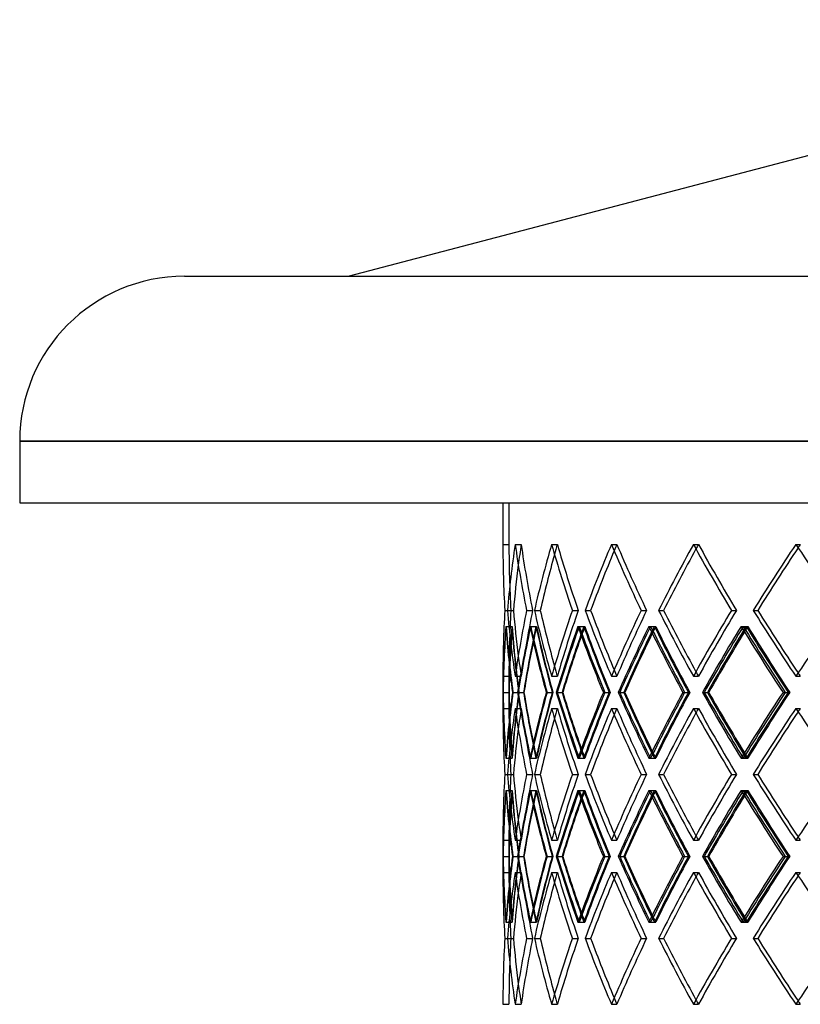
# Model space of a CAD drawing. Header units: millimetres. Extents: x -675 to 675, y -366 to 366.
# Tile 2 of 6: x -675 to -352, y -41 to 366. Entities that reach past the tile are written whole.
import ezdxf

# ---------------------------------------------------------------- set-up
doc = ezdxf.new("R2010")
doc.units = ezdxf.units.MM
doc.layers.add('HIDDEN', color=7, linetype='Continuous')
doc.layers.add('THICK', color=7, linetype='Continuous')

msp = doc.modelspace()

# ---------------------------------------------------------------- linework, layer by layer
at = {"layer": 'HIDDEN'}
for p, q in [((0, 191.62), (-675, 191.62)), ((-472.5, 166), (0, 166)), ((-472.5, 166), (-472.5, 148.86)), ((-475, 148.86), (-472.5, 148.86)), ((-469.94, 148.86), (-467.46, 148.86)), ((-469.94, 148.86), (-467.46, 148.86)), ((-454.86, 148.86), (-452.47, 148.86)), ((-454.86, 148.86), (-452.47, 148.86)), ((-430.09, 148.86), (-427.82, 148.86)), ((-430.09, 148.86), (-427.82, 148.86)), ((-396.15, 148.86), (-394.06, 148.86)), ((-396.15, 148.86), (-394.06, 148.86)), ((-353.77, 148.86), (-351.9, 148.86)), ((-353.77, 148.86), (-351.9, 148.86)), ((-474.21, 121.57), (-471.71, 121.57)), ((-474.21, 121.57), (-471.71, 121.57)), ((-473.14, 121.57), (-470.66, 121.57)), ((-465.19, 121.57), (-462.71, 121.57)), ((-465.19, 121.57), (-462.71, 121.57)), ((-461.97, 121.57), (-459.58, 121.57)), ((-446.24, 121.57), (-443.85, 121.57)), ((-446.24, 121.57), (-443.85, 121.57)), ((-440.96, 121.57), (-438.7, 121.57)), ((-417.79, 121.57), (-415.52, 121.57)), ((-417.79, 121.57), (-415.52, 121.57)), ((-410.56, 121.57), (-408.47, 121.57)), ((-380.43, 121.57), (-378.34, 121.57)), ((-380.43, 121.57), (-378.34, 121.57)), ((-371.4, 121.57), (-369.53, 121.57)), ((-473.79, 114.93), (-471.28, 114.93)), ((-473.68, 114.93), (-471.2, 114.93)), ((-463.8, 114.93), (-461.32, 114.93)), ((-463.47, 114.93), (-461.07, 114.93)), ((-443.92, 114.93), (-441.52, 114.93)), ((-443.39, 114.93), (-441.12, 114.93)), ((-414.59, 114.93), (-412.32, 114.93)), ((-413.86, 114.93), (-411.77, 114.93)), ((-376.41, 114.93), (-374.32, 114.93)), ((-375.51, 114.93), (-373.64, 114.93)), ((-475, 94.27), (-472.5, 94.27)), ((-472.5, 94.27), (-472.5, 81)), ((-469.94, 94.27), (-467.46, 94.27)), ((-469.94, 94.27), (-467.46, 94.27)), ((-454.86, 94.27), (-452.47, 94.27)), ((-454.86, 94.27), (-452.47, 94.27)), ((-430.09, 94.27), (-427.82, 94.27)), ((-430.09, 94.27), (-427.82, 94.27)), ((-396.15, 94.27), (-394.06, 94.27)), ((-396.15, 94.27), (-394.06, 94.27)), ((-353.77, 94.27), (-351.9, 94.27)), ((-353.77, 94.27), (-351.9, 94.27)), ((-474.93, 87.63), (-472.44, 87.63)), ((-471.04, 87.63), (-468.52, 87.63)), ((-470.86, 87.63), (-468.38, 87.63)), ((-468.71, 87.63), (-466.29, 87.63)), ((-457.1, 87.63), (-454.61, 87.63)), ((-456.73, 87.63), (-454.33, 87.63)), ((-452.49, 87.63), (-450.21, 87.63)), ((-433.42, 87.63), (-431.01, 87.63)), ((-432.86, 87.63), (-430.6, 87.63)), ((-426.63, 87.63), (-424.53, 87.63)), ((-400.51, 87.63), (-398.23, 87.63)), ((-399.77, 87.63), (-397.69, 87.63)), ((-391.68, 87.63), (-389.8, 87.63)), ((-359.06, 87.63), (-356.96, 87.63)), ((-358.16, 87.63), (-356.3, 87.63)), ((-475, 81), (-472.5, 81)), ((-469.94, 81), (-467.46, 81)), ((-469.94, 81), (-467.46, 81)), ((-454.86, 81), (-452.47, 81)), ((-454.86, 81), (-452.47, 81)), ((-430.09, 81), (-427.82, 81)), ((-430.09, 81), (-427.82, 81)), ((-396.15, 81), (-394.06, 81)), ((-396.15, 81), (-394.06, 81)), ((-353.77, 81), (-351.9, 81)), ((-353.77, 81), (-351.9, 81)), ((-473.79, 60.34), (-471.28, 60.34)), ((-473.68, 60.34), (-471.2, 60.34)), ((-463.8, 60.34), (-461.32, 60.34)), ((-463.47, 60.34), (-461.07, 60.34)), ((-443.92, 60.34), (-441.52, 60.34)), ((-443.39, 60.34), (-441.12, 60.34)), ((-414.59, 60.34), (-412.32, 60.34)), ((-413.86, 60.34), (-411.77, 60.34)), ((-376.41, 60.34), (-374.32, 60.34)), ((-375.51, 60.34), (-373.64, 60.34)), ((-474.21, 53.7), (-471.71, 53.7)), ((-474.21, 53.7), (-471.71, 53.7)), ((-473.14, 53.7), (-470.66, 53.7)), ((-465.19, 53.7), (-462.71, 53.7)), ((-465.19, 53.7), (-462.71, 53.7)), ((-461.97, 53.7), (-459.58, 53.7)), ((-446.24, 53.7), (-443.85, 53.7)), ((-446.24, 53.7), (-443.85, 53.7)), ((-440.96, 53.7), (-438.7, 53.7)), ((-417.79, 53.7), (-415.52, 53.7)), ((-417.79, 53.7), (-415.52, 53.7)), ((-410.56, 53.7), (-408.47, 53.7)), ((-380.43, 53.7), (-378.34, 53.7)), ((-380.43, 53.7), (-378.34, 53.7)), ((-371.4, 53.7), (-369.53, 53.7)), ((-473.79, 47.06), (-471.28, 47.06)), ((-473.68, 47.06), (-471.2, 47.06)), ((-463.8, 47.06), (-461.32, 47.06)), ((-463.47, 47.06), (-461.07, 47.06)), ((-443.92, 47.06), (-441.52, 47.06)), ((-443.39, 47.06), (-441.12, 47.06)), ((-414.59, 47.06), (-412.32, 47.06)), ((-413.86, 47.06), (-411.77, 47.06)), ((-376.41, 47.06), (-374.32, 47.06)), ((-375.51, 47.06), (-373.64, 47.06)), ((-475, 26.4), (-472.5, 26.4)), ((-472.5, 26.4), (-472.5, 13.13)), ((-469.94, 26.4), (-467.46, 26.4)), ((-469.94, 26.4), (-467.46, 26.4)), ((-454.86, 26.4), (-452.47, 26.4)), ((-454.86, 26.4), (-452.47, 26.4)), ((-430.09, 26.4), (-427.82, 26.4)), ((-430.09, 26.4), (-427.82, 26.4)), ((-396.15, 26.4), (-394.06, 26.4)), ((-396.15, 26.4), (-394.06, 26.4)), ((-353.77, 26.4), (-351.9, 26.4)), ((-353.77, 26.4), (-351.9, 26.4)), ((-474.93, 19.77), (-472.44, 19.77)), ((-471.04, 19.77), (-468.52, 19.77)), ((-470.86, 19.77), (-468.38, 19.77)), ((-468.71, 19.77), (-466.29, 19.77)), ((-457.1, 19.77), (-454.61, 19.77)), ((-456.73, 19.77), (-454.33, 19.77)), ((-452.49, 19.77), (-450.21, 19.77)), ((-433.42, 19.77), (-431.01, 19.77)), ((-432.86, 19.77), (-430.6, 19.77)), ((-426.63, 19.77), (-424.53, 19.77)), ((-400.51, 19.77), (-398.23, 19.77)), ((-399.77, 19.77), (-397.69, 19.77)), ((-391.68, 19.77), (-389.8, 19.77)), ((-359.06, 19.77), (-356.96, 19.77)), ((-358.16, 19.77), (-356.3, 19.77)), ((-475, 13.13), (-472.5, 13.13)), ((-469.94, 13.13), (-467.46, 13.13)), ((-469.94, 13.13), (-467.46, 13.13)), ((-454.86, 13.13), (-452.47, 13.13)), ((-454.86, 13.13), (-452.47, 13.13)), ((-430.09, 13.13), (-427.82, 13.13)), ((-430.09, 13.13), (-427.82, 13.13)), ((-396.15, 13.13), (-394.06, 13.13)), ((-396.15, 13.13), (-394.06, 13.13)), ((-353.77, 13.13), (-351.9, 13.13)), ((-353.77, 13.13), (-351.9, 13.13)), ((-473.79, -7.53), (-471.28, -7.53)), ((-473.68, -7.53), (-471.2, -7.53)), ((-463.8, -7.53), (-461.32, -7.53)), ((-463.47, -7.53), (-461.07, -7.53)), ((-443.92, -7.53), (-441.52, -7.53)), ((-443.39, -7.53), (-441.12, -7.53)), ((-414.59, -7.53), (-412.32, -7.53)), ((-413.86, -7.53), (-411.77, -7.53)), ((-376.41, -7.53), (-374.32, -7.53)), ((-375.51, -7.53), (-373.64, -7.53)), ((-474.21, -14.17), (-471.71, -14.17)), ((-474.21, -14.17), (-471.71, -14.17)), ((-473.14, -14.17), (-470.66, -14.17)), ((-465.19, -14.17), (-462.71, -14.17)), ((-465.19, -14.17), (-462.71, -14.17)), ((-461.97, -14.17), (-459.58, -14.17)), ((-446.24, -14.17), (-443.85, -14.17)), ((-446.24, -14.17), (-443.85, -14.17)), ((-440.96, -14.17), (-438.7, -14.17)), ((-417.79, -14.17), (-415.52, -14.17)), ((-417.79, -14.17), (-415.52, -14.17)), ((-410.56, -14.17), (-408.47, -14.17)), ((-380.43, -14.17), (-378.34, -14.17)), ((-380.43, -14.17), (-378.34, -14.17)), ((-371.4, -14.17), (-369.53, -14.17)), ((-475, -41.46), (-472.5, -41.46)), ((-469.94, -41.46), (-467.46, -41.46)), ((-469.94, -41.46), (-467.46, -41.46)), ((-454.86, -41.46), (-452.47, -41.46)), ((-454.86, -41.46), (-452.47, -41.46)), ((-430.09, -41.46), (-427.82, -41.46)), ((-430.09, -41.46), (-427.82, -41.46)), ((-396.15, -41.46), (-394.06, -41.46)), ((-396.15, -41.46), (-394.06, -41.46)), ((-353.77, -41.46), (-351.9, -41.46)), ((-353.77, -41.46), (-351.9, -41.46))]:
    msp.add_line(p, q, dxfattribs=at)
for centre, major_axis, ratio, start_param, end_param in [((0, 148.86), (-359.5, -359.5), 0.863602, -0.858458, -0.800957), ((0, 148.86), (0, -472.5), 1, -1.570796, -1.51299), ((0, 148.86), (0, 472.5), 1, 1.570796, 1.628602), ((0, 148.86), (357.6, 357.6), 0.863602, 2.283134, 2.301114), ((0, 148.86), (357.6, -357.6), 0.863602, -2.283134, -2.225328), ((0, 148.86), (-357.6, 357.6), 0.863602, 0.858458, 0.916265), ((0, 148.86), (-381.2, -381.2), 0.743422, -0.931519, -0.874017), ((0, 148.86), (379.19, 379.19), 0.743422, 2.210074, 2.218868), ((0, 148.86), (379.19, -379.19), 0.743422, -2.210074, -2.152268), ((0, 148.86), (-379.19, 379.19), 0.743422, 0.931519, 0.989325), ((0, 148.86), (-400.87, -400.87), 0.635645, -1.004579, -0.947077), ((0, 148.86), (398.76, 398.76), 0.635645, 2.137014, 2.142657), ((0, 148.86), (398.76, -398.76), 0.635645, -2.137014, -2.079207), ((0, 148.86), (-398.76, 398.76), 0.635645, 1.004579, 1.062385), ((0, 148.86), (-418.4, -418.4), 0.53745, -1.077639, -1.020138), ((0, 148.86), (416.2, 416.2), 0.53745, 2.063953, 2.067952), ((0, 148.86), (416.2, -416.2), 0.53745, -2.063953, -2.006147), ((0, 148.86), (-416.2, 416.2), 0.53745, 1.077639, 1.135446), ((0, 148.86), (-433.7, -433.7), 0.446689, -1.1507, -1.093198), ((0, 148.86), (431.42, 431.42), 0.446689, 1.990893, 1.993846), ((0, 94.27), (-359.5, 359.5), 0.863602, 0.800957, 0.858458), ((0, 94.27), (0, -472.5), 1, -1.628602, -1.570796), ((0, 94.27), (0, 472.5), 1, 1.51299, 1.570796), ((0, 94.27), (357.6, 357.6), 0.863602, 2.225328, 2.283134), ((0, 94.27), (-357.6, -357.6), 0.863602, -0.916265, -0.858458), ((0, 94.27), (-381.2, 381.2), 0.743422, 0.874017, 0.931519), ((0, 94.27), (379.19, 379.19), 0.743422, 2.152268, 2.210074), ((0, 94.27), (-379.19, -379.19), 0.743422, -0.989325, -0.931519), ((0, 94.27), (-400.87, 400.87), 0.635645, 0.947077, 1.004579), ((0, 94.27), (398.76, 398.76), 0.635645, 2.079207, 2.137014), ((0, 94.27), (-398.76, -398.76), 0.635645, -1.062385, -1.004579), ((0, 94.27), (-418.4, 418.4), 0.53745, 1.020138, 1.077639), ((0, 94.27), (416.2, 416.2), 0.53745, 2.006147, 2.063953), ((0, 94.27), (-416.2, -416.2), 0.53745, -1.135446, -1.077639), ((0, 94.27), (-433.7, 433.7), 0.446689, 1.093198, 1.1507), ((0, 148.86), (-359.5, -359.5), 0.863602, -0.786959, -0.72919), ((0, 81), (-359.5, 359.5), 0.863602, 0.786959, 0.844489), ((0, 81), (0, 472.5), 1, 1.498918, 1.535907), ((0, 148.86), (-357.6, -357.6), 0.863602, -0.78658, -0.748931), ((0, 148.86), (0, -472.5), 1, -1.498918, -1.44084), ((0, 81), (-357.6, 357.6), 0.863602, 0.78658, 0.844415), ((0, 148.86), (-381.2, -381.2), 0.743422, -0.860019, -0.802251), ((0, 81), (-381.2, 381.2), 0.743422, 0.860019, 0.91755), ((0, 81), (357.6, 357.6), 0.863602, 2.211256, 2.223395), ((0, 148.86), (-379.19, -379.19), 0.743422, -0.85964, -0.846377), ((0, 148.86), (357.6, -357.6), 0.863602, -2.211256, -2.153178), ((0, 81), (-379.19, 379.19), 0.743422, 0.85964, 0.917476), ((0, 148.86), (-400.87, -400.87), 0.635645, -0.93308, -0.875311), ((0, 81), (-400.87, 400.87), 0.635645, 0.93308, 0.99061), ((0, 81), (379.19, 379.19), 0.743422, 2.138195, 2.145329), ((0, 148.86), (-398.76, -398.76), 0.635645, -0.932701, -0.924404), ((0, 148.86), (379.19, -379.19), 0.743422, -2.138195, -2.080118), ((0, 81), (-398.76, 398.76), 0.635645, 0.932701, 0.990536), ((0, 148.86), (-418.4, -418.4), 0.53745, -1.00614, -0.948371), ((0, 81), (-418.4, 418.4), 0.53745, 1.00614, 1.06367), ((0, 81), (398.76, 398.76), 0.635645, 2.065135, 2.070053), ((0, 148.86), (-416.2, -416.2), 0.53745, -1.005761, -0.99967), ((0, 148.86), (398.76, -398.76), 0.635645, -2.065135, -2.007058), ((0, 81), (-416.2, 416.2), 0.53745, 1.005761, 1.063596), ((0, 148.86), (-433.7, -433.7), 0.446689, -1.0792, -1.021431), ((0, 81), (-433.7, 433.7), 0.446689, 1.0792, 1.13673), ((0, 81), (416.2, 416.2), 0.53745, 1.992075, 1.9957), ((0, 148.86), (-431.42, -431.42), 0.446689, -1.078821, -1.074019), ((0, 148.86), (416.2, -416.2), 0.53745, -1.992075, -1.933997), ((0, 81), (-431.42, 431.42), 0.446689, 1.078821, 1.136657), ((0, 94.27), (357.6, -357.6), 0.863602, -2.301114, -2.283134), ((0, 94.27), (379.19, -379.19), 0.743422, -2.218868, -2.210074), ((0, 94.27), (398.76, -398.76), 0.635645, -2.142657, -2.137014), ((0, 94.27), (416.2, -416.2), 0.53745, -2.067952, -2.063953), ((0, 94.27), (431.42, -431.42), 0.446689, -1.993846, -1.990893), ((0, 26.4), (-359.5, 359.5), 0.863602, 0.72919, 0.786959), ((0, 94.27), (-359.5, -359.5), 0.863602, -0.844489, -0.786959), ((0, 26.4), (0, 472.5), 1, 1.44084, 1.498918), ((0, 94.27), (-357.6, -357.6), 0.863602, -0.844415, -0.78658), ((0, 26.4), (-381.2, 381.2), 0.743422, 0.802251, 0.860019), ((0, 94.27), (-381.2, -381.2), 0.743422, -0.91755, -0.860019), ((0, 26.4), (357.6, 357.6), 0.863602, 2.153178, 2.211256), ((0, 94.27), (-379.19, -379.19), 0.743422, -0.917476, -0.85964), ((0, 26.4), (-400.87, 400.87), 0.635645, 0.875311, 0.93308), ((0, 94.27), (-400.87, -400.87), 0.635645, -0.99061, -0.93308), ((0, 26.4), (379.19, 379.19), 0.743422, 2.080118, 2.138195), ((0, 94.27), (-398.76, -398.76), 0.635645, -0.990536, -0.932701), ((0, 26.4), (-418.4, 418.4), 0.53745, 0.948371, 1.00614), ((0, 94.27), (-418.4, -418.4), 0.53745, -1.06367, -1.00614), ((0, 26.4), (398.76, 398.76), 0.635645, 2.007058, 2.065135), ((0, 94.27), (-416.2, -416.2), 0.53745, -1.063596, -1.005761), ((0, 26.4), (-433.7, 433.7), 0.446689, 1.021431, 1.0792), ((0, 94.27), (-433.7, -433.7), 0.446689, -1.13673, -1.0792), ((0, 26.4), (416.2, 416.2), 0.53745, 1.933997, 1.992075), ((0, 94.27), (-431.42, -431.42), 0.446689, -1.136657, -1.078821), ((0, 81), (-359.5, -359.5), 0.863602, -0.858458, -0.800957), ((0, 81), (0, -472.5), 1, -1.570796, -1.51299), ((0, 81), (0, 472.5), 1, 1.570796, 1.628602), ((0, 94.27), (0, -472.5), 1, -1.535907, -1.498918), ((0, 26.4), (-357.6, 357.6), 0.863602, 0.748931, 0.78658), ((0, 81), (357.6, 357.6), 0.863602, 2.283134, 2.301114), ((0, 81), (357.6, -357.6), 0.863602, -2.283134, -2.225328), ((0, 81), (-357.6, 357.6), 0.863602, 0.858458, 0.916265), ((0, 81), (-381.2, -381.2), 0.743422, -0.931519, -0.874017), ((0, 81), (379.19, 379.19), 0.743422, 2.210074, 2.218868), ((0, 81), (379.19, -379.19), 0.743422, -2.210074, -2.152268), ((0, 81), (-379.19, 379.19), 0.743422, 0.931519, 0.989325), ((0, 81), (-400.87, -400.87), 0.635645, -1.004579, -0.947077), ((0, 81), (398.76, 398.76), 0.635645, 2.137014, 2.142657), ((0, 81), (398.76, -398.76), 0.635645, -2.137014, -2.079207), ((0, 81), (-398.76, 398.76), 0.635645, 1.004579, 1.062385), ((0, 81), (-418.4, -418.4), 0.53745, -1.077639, -1.020138), ((0, 81), (416.2, 416.2), 0.53745, 2.063953, 2.067952), ((0, 81), (416.2, -416.2), 0.53745, -2.063953, -2.006147), ((0, 81), (-416.2, 416.2), 0.53745, 1.077639, 1.135446), ((0, 81), (-433.7, -433.7), 0.446689, -1.1507, -1.093198), ((0, 81), (431.42, 431.42), 0.446689, 1.990893, 1.993846), ((0, 94.27), (357.6, -357.6), 0.863602, -2.223395, -2.211256), ((0, 26.4), (-379.19, 379.19), 0.743422, 0.846377, 0.85964), ((0, 94.27), (379.19, -379.19), 0.743422, -2.145329, -2.138195), ((0, 26.4), (-398.76, 398.76), 0.635645, 0.924404, 0.932701), ((0, 94.27), (398.76, -398.76), 0.635645, -2.070053, -2.065135), ((0, 26.4), (-416.2, 416.2), 0.53745, 0.99967, 1.005761), ((0, 94.27), (416.2, -416.2), 0.53745, -1.9957, -1.992075), ((0, 26.4), (-431.42, 431.42), 0.446689, 1.074019, 1.078821), ((0, 26.4), (-359.5, 359.5), 0.863602, 0.800957, 0.858458), ((0, 26.4), (0, -472.5), 1, -1.628602, -1.570796), ((0, 26.4), (0, 472.5), 1, 1.51299, 1.570796), ((0, 26.4), (357.6, 357.6), 0.863602, 2.225328, 2.283134), ((0, 26.4), (-357.6, -357.6), 0.863602, -0.916265, -0.858458), ((0, 26.4), (-381.2, 381.2), 0.743422, 0.874017, 0.931519), ((0, 26.4), (379.19, 379.19), 0.743422, 2.152268, 2.210074), ((0, 26.4), (-379.19, -379.19), 0.743422, -0.989325, -0.931519), ((0, 26.4), (-400.87, 400.87), 0.635645, 0.947077, 1.004579), ((0, 26.4), (398.76, 398.76), 0.635645, 2.079207, 2.137014), ((0, 26.4), (-398.76, -398.76), 0.635645, -1.062385, -1.004579), ((0, 26.4), (-418.4, 418.4), 0.53745, 1.020138, 1.077639), ((0, 26.4), (416.2, 416.2), 0.53745, 2.006147, 2.063953), ((0, 26.4), (-416.2, -416.2), 0.53745, -1.135446, -1.077639), ((0, 26.4), (-433.7, 433.7), 0.446689, 1.093198, 1.1507), ((0, 81), (-359.5, -359.5), 0.863602, -0.786959, -0.72919), ((0, 13.13), (-359.5, 359.5), 0.863602, 0.786959, 0.844489), ((0, 13.13), (0, 472.5), 1, 1.498918, 1.535907), ((0, 81), (-357.6, -357.6), 0.863602, -0.78658, -0.748931), ((0, 81), (0, -472.5), 1, -1.498918, -1.44084), ((0, 13.13), (-357.6, 357.6), 0.863602, 0.78658, 0.844415), ((0, 81), (-381.2, -381.2), 0.743422, -0.860019, -0.802251), ((0, 13.13), (-381.2, 381.2), 0.743422, 0.860019, 0.91755), ((0, 13.13), (357.6, 357.6), 0.863602, 2.211256, 2.223395), ((0, 81), (-379.19, -379.19), 0.743422, -0.85964, -0.846377), ((0, 81), (357.6, -357.6), 0.863602, -2.211256, -2.153178), ((0, 13.13), (-379.19, 379.19), 0.743422, 0.85964, 0.917476), ((0, 81), (-400.87, -400.87), 0.635645, -0.93308, -0.875311), ((0, 13.13), (-400.87, 400.87), 0.635645, 0.93308, 0.99061), ((0, 13.13), (379.19, 379.19), 0.743422, 2.138195, 2.145329), ((0, 81), (-398.76, -398.76), 0.635645, -0.932701, -0.924404), ((0, 81), (379.19, -379.19), 0.743422, -2.138195, -2.080118), ((0, 13.13), (-398.76, 398.76), 0.635645, 0.932701, 0.990536), ((0, 81), (-418.4, -418.4), 0.53745, -1.00614, -0.948371), ((0, 13.13), (-418.4, 418.4), 0.53745, 1.00614, 1.06367), ((0, 13.13), (398.76, 398.76), 0.635645, 2.065135, 2.070053), ((0, 81), (-416.2, -416.2), 0.53745, -1.005761, -0.99967), ((0, 81), (398.76, -398.76), 0.635645, -2.065135, -2.007058), ((0, 13.13), (-416.2, 416.2), 0.53745, 1.005761, 1.063596), ((0, 81), (-433.7, -433.7), 0.446689, -1.0792, -1.021431), ((0, 13.13), (-433.7, 433.7), 0.446689, 1.0792, 1.13673), ((0, 13.13), (416.2, 416.2), 0.53745, 1.992075, 1.9957), ((0, 81), (-431.42, -431.42), 0.446689, -1.078821, -1.074019), ((0, 81), (416.2, -416.2), 0.53745, -1.992075, -1.933997), ((0, 13.13), (-431.42, 431.42), 0.446689, 1.078821, 1.136657), ((0, 26.4), (357.6, -357.6), 0.863602, -2.301114, -2.283134), ((0, 26.4), (379.19, -379.19), 0.743422, -2.218868, -2.210074), ((0, 26.4), (398.76, -398.76), 0.635645, -2.142657, -2.137014), ((0, 26.4), (416.2, -416.2), 0.53745, -2.067952, -2.063953), ((0, 26.4), (431.42, -431.42), 0.446689, -1.993846, -1.990893), ((0, -41.46), (-359.5, 359.5), 0.863602, 0.72919, 0.786959), ((0, 26.4), (-359.5, -359.5), 0.863602, -0.844489, -0.786959), ((0, -41.46), (0, 472.5), 1, 1.44084, 1.498918), ((0, 26.4), (-357.6, -357.6), 0.863602, -0.844415, -0.78658), ((0, -41.46), (-381.2, 381.2), 0.743422, 0.802251, 0.860019), ((0, 26.4), (-381.2, -381.2), 0.743422, -0.91755, -0.860019), ((0, -41.46), (357.6, 357.6), 0.863602, 2.153178, 2.211256), ((0, 26.4), (-379.19, -379.19), 0.743422, -0.917476, -0.85964), ((0, -41.46), (-400.87, 400.87), 0.635645, 0.875311, 0.93308), ((0, 26.4), (-400.87, -400.87), 0.635645, -0.99061, -0.93308), ((0, -41.46), (379.19, 379.19), 0.743422, 2.080118, 2.138195), ((0, 26.4), (-398.76, -398.76), 0.635645, -0.990536, -0.932701), ((0, -41.46), (-418.4, 418.4), 0.53745, 0.948371, 1.00614), ((0, 26.4), (-418.4, -418.4), 0.53745, -1.06367, -1.00614), ((0, -41.46), (398.76, 398.76), 0.635645, 2.007058, 2.065135), ((0, 26.4), (-416.2, -416.2), 0.53745, -1.063596, -1.005761), ((0, -41.46), (-433.7, 433.7), 0.446689, 1.021431, 1.0792), ((0, 26.4), (-433.7, -433.7), 0.446689, -1.13673, -1.0792), ((0, -41.46), (416.2, 416.2), 0.53745, 1.933997, 1.992075), ((0, 26.4), (-431.42, -431.42), 0.446689, -1.136657, -1.078821), ((0, 13.13), (-359.5, -359.5), 0.863602, -0.858458, -0.800957), ((0, 13.13), (0, -472.5), 1, -1.570796, -1.51299), ((0, 13.13), (0, 472.5), 1, 1.570796, 1.628602), ((0, 13.13), (357.6, 357.6), 0.863602, 2.283134, 2.301114), ((0, 13.13), (357.6, -357.6), 0.863602, -2.283134, -2.225328), ((0, 13.13), (-357.6, 357.6), 0.863602, 0.858458, 0.916265), ((0, 13.13), (-381.2, -381.2), 0.743422, -0.931519, -0.874017), ((0, 13.13), (379.19, 379.19), 0.743422, 2.210074, 2.218868), ((0, 13.13), (379.19, -379.19), 0.743422, -2.210074, -2.152268), ((0, 13.13), (-379.19, 379.19), 0.743422, 0.931519, 0.989325), ((0, 13.13), (-400.87, -400.87), 0.635645, -1.004579, -0.947077), ((0, 13.13), (398.76, 398.76), 0.635645, 2.137014, 2.142657), ((0, 13.13), (398.76, -398.76), 0.635645, -2.137014, -2.079207), ((0, 13.13), (-398.76, 398.76), 0.635645, 1.004579, 1.062385), ((0, 13.13), (-418.4, -418.4), 0.53745, -1.077639, -1.020138), ((0, 13.13), (416.2, 416.2), 0.53745, 2.063953, 2.067952), ((0, 13.13), (416.2, -416.2), 0.53745, -2.063953, -2.006147), ((0, 13.13), (-416.2, 416.2), 0.53745, 1.077639, 1.135446), ((0, 13.13), (-433.7, -433.7), 0.446689, -1.1507, -1.093198), ((0, 13.13), (431.42, 431.42), 0.446689, 1.990893, 1.993846), ((0, 26.4), (0, -472.5), 1, -1.535907, -1.498918), ((0, -41.46), (-357.6, 357.6), 0.863602, 0.748931, 0.78658), ((0, 26.4), (357.6, -357.6), 0.863602, -2.223395, -2.211256), ((0, -41.46), (-379.19, 379.19), 0.743422, 0.846377, 0.85964), ((0, -41.46), (-398.76, 398.76), 0.635645, 0.924404, 0.932701), ((0, 26.4), (379.19, -379.19), 0.743422, -2.145329, -2.138195), ((0, 26.4), (398.76, -398.76), 0.635645, -2.070053, -2.065135), ((0, -41.46), (-416.2, 416.2), 0.53745, 0.99967, 1.005761), ((0, 26.4), (416.2, -416.2), 0.53745, -1.9957, -1.992075), ((0, -41.46), (-431.42, 431.42), 0.446689, 1.074019, 1.078821), ((0, -41.46), (-359.5, 359.5), 0.863602, 0.800957, 0.858458), ((0, -41.46), (0, -472.5), 1, -1.628602, -1.570796), ((0, -41.46), (0, 472.5), 1, 1.51299, 1.570796), ((0, -41.46), (357.6, 357.6), 0.863602, 2.225328, 2.283134), ((0, -41.46), (-357.6, -357.6), 0.863602, -0.916265, -0.858458), ((0, -41.46), (-381.2, 381.2), 0.743422, 0.874017, 0.931519), ((0, -41.46), (379.19, 379.19), 0.743422, 2.152268, 2.210074), ((0, -41.46), (-379.19, -379.19), 0.743422, -0.989325, -0.931519), ((0, -41.46), (-400.87, 400.87), 0.635645, 0.947077, 1.004579), ((0, -41.46), (398.76, 398.76), 0.635645, 2.079207, 2.137014), ((0, -41.46), (-398.76, -398.76), 0.635645, -1.062385, -1.004579), ((0, -41.46), (-418.4, 418.4), 0.53745, 1.020138, 1.077639), ((0, -41.46), (416.2, 416.2), 0.53745, 2.006147, 2.063953), ((0, -41.46), (-416.2, -416.2), 0.53745, -1.135446, -1.077639), ((0, -41.46), (-433.7, 433.7), 0.446689, 1.093198, 1.1507), ((0, -41.46), (357.6, -357.6), 0.863602, -2.301114, -2.283134), ((0, -41.46), (379.19, -379.19), 0.743422, -2.218868, -2.210074), ((0, -41.46), (398.76, -398.76), 0.635645, -2.142657, -2.137014), ((0, -41.46), (416.2, -416.2), 0.53745, -2.067952, -2.063953), ((0, -41.46), (431.42, -431.42), 0.446689, -1.993846, -1.990893)]:
    msp.add_ellipse(centre, major_axis=major_axis, ratio=ratio, start_param=start_param, end_param=end_param, dxfattribs=at)
at = {"layer": 'THICK'}
for p, q in [((-135, 366), (-538.6, 259.82)), ((-606.8, 259.82), (0, 259.82)), ((-675, 191.62), (0, 191.62)), ((-675, 191.62), (-675, 166)), ((-675, 166), (0, 166)), ((-475, 166), (-475, 148.86)), ((-473.14, 121.57), (-470.66, 121.57)), ((-461.97, 121.57), (-459.58, 121.57)), ((-440.96, 121.57), (-438.7, 121.57)), ((-410.56, 121.57), (-408.47, 121.57)), ((-371.4, 121.57), (-369.53, 121.57)), ((-475, 94.27), (-475, 81)), ((-474.95, 87.63), (-472.45, 87.63)), ((-468.93, 87.63), (-466.45, 87.63)), ((-452.9, 87.63), (-450.51, 87.63)), ((-427.23, 87.63), (-424.97, 87.63)), ((-392.45, 87.63), (-390.36, 87.63)), ((-473.14, 53.7), (-470.66, 53.7)), ((-461.97, 53.7), (-459.58, 53.7)), ((-440.96, 53.7), (-438.7, 53.7)), ((-410.56, 53.7), (-408.47, 53.7)), ((-371.4, 53.7), (-369.53, 53.7)), ((-475, 26.4), (-475, 13.13)), ((-474.95, 19.77), (-472.45, 19.77)), ((-468.93, 19.77), (-466.45, 19.77)), ((-452.9, 19.77), (-450.51, 19.77)), ((-427.23, 19.77), (-424.97, 19.77)), ((-392.45, 19.77), (-390.36, 19.77)), ((-473.14, -14.17), (-470.66, -14.17)), ((-461.97, -14.17), (-459.58, -14.17)), ((-440.96, -14.17), (-438.7, -14.17)), ((-410.56, -14.17), (-408.47, -14.17)), ((-371.4, -14.17), (-369.53, -14.17))]:
    msp.add_line(p, q, dxfattribs=at)
msp.add_arc((-606.8, 191.62), 68.2, 90, 180, dxfattribs=at)
for centre, major_axis, ratio, start_param, end_param in [((0, 148.86), (0, -475), 1, -1.570796, -1.513295), ((0, 148.86), (0, 475), 1, 1.570796, 1.599547), ((0, 148.86), (359.5, 359.5), 0.863602, 2.283134, 2.340636), ((0, 148.86), (359.5, -359.5), 0.863602, -2.283134, -2.225633), ((0, 148.86), (381.2, 381.2), 0.743422, 2.210074, 2.267575), ((0, 148.86), (381.2, -381.2), 0.743422, -2.210074, -2.152572), ((0, 148.86), (400.87, 400.87), 0.635645, 2.137014, 2.194515), ((0, 148.86), (400.87, -400.87), 0.635645, -2.137014, -2.079512), ((0, 148.86), (418.4, 418.4), 0.53745, 2.063953, 2.121455), ((0, 148.86), (416.2, 416.2), 0.53745, 2.067952, 2.121759), ((0, 148.86), (418.4, -418.4), 0.53745, -2.063953, -2.006452), ((0, 148.86), (433.7, 433.7), 0.446689, 1.990893, 2.048395), ((0, 148.86), (431.42, 431.42), 0.446689, 1.993846, 2.048699), ((0, 148.86), (433.7, -433.7), 0.446689, -1.990893, -1.933391), ((0, 148.86), (379.19, 379.19), 0.743422, 2.218868, 2.26788), ((0, 148.86), (398.76, 398.76), 0.635645, 2.142657, 2.19482), ((0, 148.86), (357.6, 357.6), 0.863602, 2.301114, 2.34094), ((0, 94.27), (0, 475), 1, 1.513295, 1.570796), ((0, 94.27), (359.5, -359.5), 0.863602, -2.340636, -2.283134), ((0, 94.27), (357.6, -357.6), 0.863602, -2.34094, -2.301114), ((0, 94.27), (359.5, 359.5), 0.863602, 2.225633, 2.283134), ((0, 94.27), (381.2, -381.2), 0.743422, -2.267575, -2.210074), ((0, 94.27), (379.19, -379.19), 0.743422, -2.26788, -2.218868), ((0, 94.27), (381.2, 381.2), 0.743422, 2.152572, 2.210074), ((0, 94.27), (400.87, -400.87), 0.635645, -2.194515, -2.137014), ((0, 94.27), (398.76, -398.76), 0.635645, -2.19482, -2.142657), ((0, 94.27), (400.87, 400.87), 0.635645, 2.079512, 2.137014), ((0, 94.27), (418.4, -418.4), 0.53745, -2.121455, -2.063953), ((0, 94.27), (416.2, -416.2), 0.53745, -2.121759, -2.067952), ((0, 94.27), (418.4, 418.4), 0.53745, 2.006452, 2.063953), ((0, 94.27), (433.7, -433.7), 0.446689, -2.048395, -1.990893), ((0, 94.27), (431.42, -431.42), 0.446689, -2.048699, -1.993846), ((0, 94.27), (433.7, 433.7), 0.446689, 1.933391, 1.990893), ((0, 81), (0, 475), 1, 1.499297, 1.556827), ((0, 148.86), (0, -475), 1, -1.499297, -1.441528), ((0, 81), (359.5, 359.5), 0.863602, 2.211635, 2.269165), ((0, 148.86), (359.5, -359.5), 0.863602, -2.211635, -2.153866), ((0, 81), (381.2, 381.2), 0.743422, 2.138574, 2.196105), ((0, 148.86), (381.2, -381.2), 0.743422, -2.138574, -2.080806), ((0, 81), (400.87, 400.87), 0.635645, 2.065514, 2.123044), ((0, 148.86), (400.87, -400.87), 0.635645, -2.065514, -2.007745), ((0, 81), (418.4, 418.4), 0.53745, 1.992454, 2.049984), ((0, 148.86), (418.4, -418.4), 0.53745, -1.992454, -1.934685), ((0, 81), (379.19, 379.19), 0.743422, 2.145329, 2.196031), ((0, 148.86), (-398.76, -398.76), 0.635645, -0.924404, -0.874623), ((0, 81), (398.76, 398.76), 0.635645, 2.070053, 2.122971), ((0, 148.86), (-416.2, -416.2), 0.53745, -0.99967, -0.947683), ((0, 81), (416.2, 416.2), 0.53745, 1.9957, 2.04991), ((0, 148.86), (-431.42, -431.42), 0.446689, -1.074019, -1.020744), ((0, 94.27), (0, -475), 1, -1.599547, -1.570796), ((0, 81), (357.6, 357.6), 0.863602, 2.223395, 2.269091), ((0, 148.86), (-379.19, -379.19), 0.743422, -0.846377, -0.801563), ((0, 81), (0, 472.5), 1, 1.535907, 1.556753), ((0, 148.86), (-357.6, -357.6), 0.863602, -0.748931, -0.728502), ((0, 94.27), (0, -475), 1, -1.556827, -1.499297), ((0, 26.4), (0, 475), 1, 1.441528, 1.499297), ((0, 94.27), (0, -472.5), 1, -1.556753, -1.535907), ((0, 26.4), (-357.6, 357.6), 0.863602, 0.728502, 0.748931), ((0, 94.27), (359.5, -359.5), 0.863602, -2.269165, -2.211635), ((0, 94.27), (357.6, -357.6), 0.863602, -2.269091, -2.223395), ((0, 26.4), (-379.19, 379.19), 0.743422, 0.801563, 0.846377), ((0, 26.4), (359.5, 359.5), 0.863602, 2.153866, 2.211635), ((0, 94.27), (381.2, -381.2), 0.743422, -2.196105, -2.138574), ((0, 94.27), (379.19, -379.19), 0.743422, -2.196031, -2.145329), ((0, 26.4), (-398.76, 398.76), 0.635645, 0.874623, 0.924404), ((0, 26.4), (381.2, 381.2), 0.743422, 2.080806, 2.138574), ((0, 94.27), (400.87, -400.87), 0.635645, -2.123044, -2.065514), ((0, 94.27), (398.76, -398.76), 0.635645, -2.122971, -2.070053), ((0, 26.4), (-416.2, 416.2), 0.53745, 0.947683, 0.99967), ((0, 26.4), (400.87, 400.87), 0.635645, 2.007745, 2.065514), ((0, 94.27), (418.4, -418.4), 0.53745, -2.049984, -1.992454), ((0, 94.27), (416.2, -416.2), 0.53745, -2.04991, -1.9957), ((0, 26.4), (-431.42, 431.42), 0.446689, 1.020744, 1.074019), ((0, 26.4), (418.4, 418.4), 0.53745, 1.934685, 1.992454), ((0, 81), (0, -475), 1, -1.570796, -1.513295), ((0, 81), (0, 475), 1, 1.570796, 1.599547), ((0, 81), (359.5, 359.5), 0.863602, 2.283134, 2.340636), ((0, 81), (359.5, -359.5), 0.863602, -2.283134, -2.225633), ((0, 81), (381.2, 381.2), 0.743422, 2.210074, 2.267575), ((0, 81), (381.2, -381.2), 0.743422, -2.210074, -2.152572), ((0, 81), (400.87, 400.87), 0.635645, 2.137014, 2.194515), ((0, 81), (398.76, 398.76), 0.635645, 2.142657, 2.19482), ((0, 81), (400.87, -400.87), 0.635645, -2.137014, -2.079512), ((0, 81), (418.4, 418.4), 0.53745, 2.063953, 2.121455), ((0, 81), (416.2, 416.2), 0.53745, 2.067952, 2.121759), ((0, 81), (418.4, -418.4), 0.53745, -2.063953, -2.006452), ((0, 81), (433.7, 433.7), 0.446689, 1.990893, 2.048395), ((0, 81), (431.42, 431.42), 0.446689, 1.993846, 2.048699), ((0, 81), (433.7, -433.7), 0.446689, -1.990893, -1.933391), ((0, 81), (379.19, 379.19), 0.743422, 2.218868, 2.26788), ((0, 81), (357.6, 357.6), 0.863602, 2.301114, 2.34094), ((0, 26.4), (0, 475), 1, 1.513295, 1.570796), ((0, 26.4), (359.5, -359.5), 0.863602, -2.340636, -2.283134), ((0, 26.4), (357.6, -357.6), 0.863602, -2.34094, -2.301114), ((0, 26.4), (359.5, 359.5), 0.863602, 2.225633, 2.283134), ((0, 26.4), (381.2, -381.2), 0.743422, -2.267575, -2.210074), ((0, 26.4), (379.19, -379.19), 0.743422, -2.26788, -2.218868), ((0, 26.4), (381.2, 381.2), 0.743422, 2.152572, 2.210074), ((0, 26.4), (400.87, -400.87), 0.635645, -2.194515, -2.137014), ((0, 26.4), (398.76, -398.76), 0.635645, -2.19482, -2.142657), ((0, 26.4), (400.87, 400.87), 0.635645, 2.079512, 2.137014), ((0, 26.4), (418.4, -418.4), 0.53745, -2.121455, -2.063953), ((0, 26.4), (416.2, -416.2), 0.53745, -2.121759, -2.067952), ((0, 26.4), (418.4, 418.4), 0.53745, 2.006452, 2.063953), ((0, 26.4), (433.7, -433.7), 0.446689, -2.048395, -1.990893), ((0, 26.4), (431.42, -431.42), 0.446689, -2.048699, -1.993846), ((0, 26.4), (433.7, 433.7), 0.446689, 1.933391, 1.990893), ((0, 13.13), (0, 475), 1, 1.499297, 1.556827), ((0, 81), (0, -475), 1, -1.499297, -1.441528), ((0, 13.13), (359.5, 359.5), 0.863602, 2.211635, 2.269165), ((0, 81), (359.5, -359.5), 0.863602, -2.211635, -2.153866), ((0, 13.13), (381.2, 381.2), 0.743422, 2.138574, 2.196105), ((0, 81), (381.2, -381.2), 0.743422, -2.138574, -2.080806), ((0, 13.13), (400.87, 400.87), 0.635645, 2.065514, 2.123044), ((0, 81), (400.87, -400.87), 0.635645, -2.065514, -2.007745), ((0, 13.13), (418.4, 418.4), 0.53745, 1.992454, 2.049984), ((0, 13.13), (416.2, 416.2), 0.53745, 1.9957, 2.04991), ((0, 81), (418.4, -418.4), 0.53745, -1.992454, -1.934685), ((0, 13.13), (357.6, 357.6), 0.863602, 2.223395, 2.269091), ((0, 81), (-379.19, -379.19), 0.743422, -0.846377, -0.801563), ((0, 13.13), (379.19, 379.19), 0.743422, 2.145329, 2.196031), ((0, 81), (-398.76, -398.76), 0.635645, -0.924404, -0.874623), ((0, 13.13), (398.76, 398.76), 0.635645, 2.070053, 2.122971), ((0, 81), (-416.2, -416.2), 0.53745, -0.99967, -0.947683), ((0, 81), (-431.42, -431.42), 0.446689, -1.074019, -1.020744), ((0, 26.4), (0, -475), 1, -1.599547, -1.570796), ((0, 13.13), (0, 472.5), 1, 1.535907, 1.556753), ((0, 81), (-357.6, -357.6), 0.863602, -0.748931, -0.728502), ((0, 26.4), (0, -475), 1, -1.556827, -1.499297), ((0, -41.46), (0, 475), 1, 1.441528, 1.499297), ((0, 26.4), (0, -472.5), 1, -1.556753, -1.535907), ((0, -41.46), (-357.6, 357.6), 0.863602, 0.728502, 0.748931), ((0, 26.4), (359.5, -359.5), 0.863602, -2.269165, -2.211635), ((0, 26.4), (357.6, -357.6), 0.863602, -2.269091, -2.223395), ((0, -41.46), (-379.19, 379.19), 0.743422, 0.801563, 0.846377), ((0, -41.46), (359.5, 359.5), 0.863602, 2.153866, 2.211635), ((0, 26.4), (381.2, -381.2), 0.743422, -2.196105, -2.138574), ((0, 26.4), (379.19, -379.19), 0.743422, -2.196031, -2.145329), ((0, -41.46), (-398.76, 398.76), 0.635645, 0.874623, 0.924404), ((0, -41.46), (381.2, 381.2), 0.743422, 2.080806, 2.138574), ((0, 26.4), (400.87, -400.87), 0.635645, -2.123044, -2.065514), ((0, 26.4), (398.76, -398.76), 0.635645, -2.122971, -2.070053), ((0, -41.46), (-416.2, 416.2), 0.53745, 0.947683, 0.99967), ((0, -41.46), (400.87, 400.87), 0.635645, 2.007745, 2.065514), ((0, 26.4), (418.4, -418.4), 0.53745, -2.049984, -1.992454), ((0, 26.4), (416.2, -416.2), 0.53745, -2.04991, -1.9957), ((0, -41.46), (-431.42, 431.42), 0.446689, 1.020744, 1.074019), ((0, -41.46), (418.4, 418.4), 0.53745, 1.934685, 1.992454), ((0, 13.13), (0, -475), 1, -1.570796, -1.513295), ((0, 13.13), (0, 475), 1, 1.570796, 1.599547), ((0, 13.13), (359.5, 359.5), 0.863602, 2.283134, 2.340636), ((0, 13.13), (359.5, -359.5), 0.863602, -2.283134, -2.225633), ((0, 13.13), (381.2, 381.2), 0.743422, 2.210074, 2.267575), ((0, 13.13), (381.2, -381.2), 0.743422, -2.210074, -2.152572), ((0, 13.13), (400.87, 400.87), 0.635645, 2.137014, 2.194515), ((0, 13.13), (400.87, -400.87), 0.635645, -2.137014, -2.079512), ((0, 13.13), (418.4, 418.4), 0.53745, 2.063953, 2.121455), ((0, 13.13), (418.4, -418.4), 0.53745, -2.063953, -2.006452), ((0, 13.13), (433.7, 433.7), 0.446689, 1.990893, 2.048395), ((0, 13.13), (433.7, -433.7), 0.446689, -1.990893, -1.933391), ((0, 13.13), (379.19, 379.19), 0.743422, 2.218868, 2.26788), ((0, 13.13), (398.76, 398.76), 0.635645, 2.142657, 2.19482), ((0, 13.13), (416.2, 416.2), 0.53745, 2.067952, 2.121759), ((0, 13.13), (431.42, 431.42), 0.446689, 1.993846, 2.048699), ((0, 13.13), (357.6, 357.6), 0.863602, 2.301114, 2.34094), ((0, -41.46), (0, 475), 1, 1.513295, 1.570796), ((0, -41.46), (359.5, -359.5), 0.863602, -2.340636, -2.283134), ((0, -41.46), (357.6, -357.6), 0.863602, -2.34094, -2.301114), ((0, -41.46), (359.5, 359.5), 0.863602, 2.225633, 2.283134), ((0, -41.46), (381.2, -381.2), 0.743422, -2.267575, -2.210074), ((0, -41.46), (379.19, -379.19), 0.743422, -2.26788, -2.218868), ((0, -41.46), (381.2, 381.2), 0.743422, 2.152572, 2.210074), ((0, -41.46), (400.87, -400.87), 0.635645, -2.194515, -2.137014), ((0, -41.46), (398.76, -398.76), 0.635645, -2.19482, -2.142657), ((0, -41.46), (400.87, 400.87), 0.635645, 2.079512, 2.137014), ((0, -41.46), (418.4, -418.4), 0.53745, -2.121455, -2.063953), ((0, -41.46), (416.2, -416.2), 0.53745, -2.121759, -2.067952), ((0, -41.46), (418.4, 418.4), 0.53745, 2.006452, 2.063953), ((0, -41.46), (433.7, -433.7), 0.446689, -2.048395, -1.990893), ((0, -41.46), (431.42, -431.42), 0.446689, -2.048699, -1.993846), ((0, -41.46), (433.7, 433.7), 0.446689, 1.933391, 1.990893), ((0, -41.46), (0, -475), 1, -1.599547, -1.570796)]:
    msp.add_ellipse(centre, major_axis=major_axis, ratio=ratio, start_param=start_param, end_param=end_param, dxfattribs=at)

doc.saveas('drawing.dxf')
